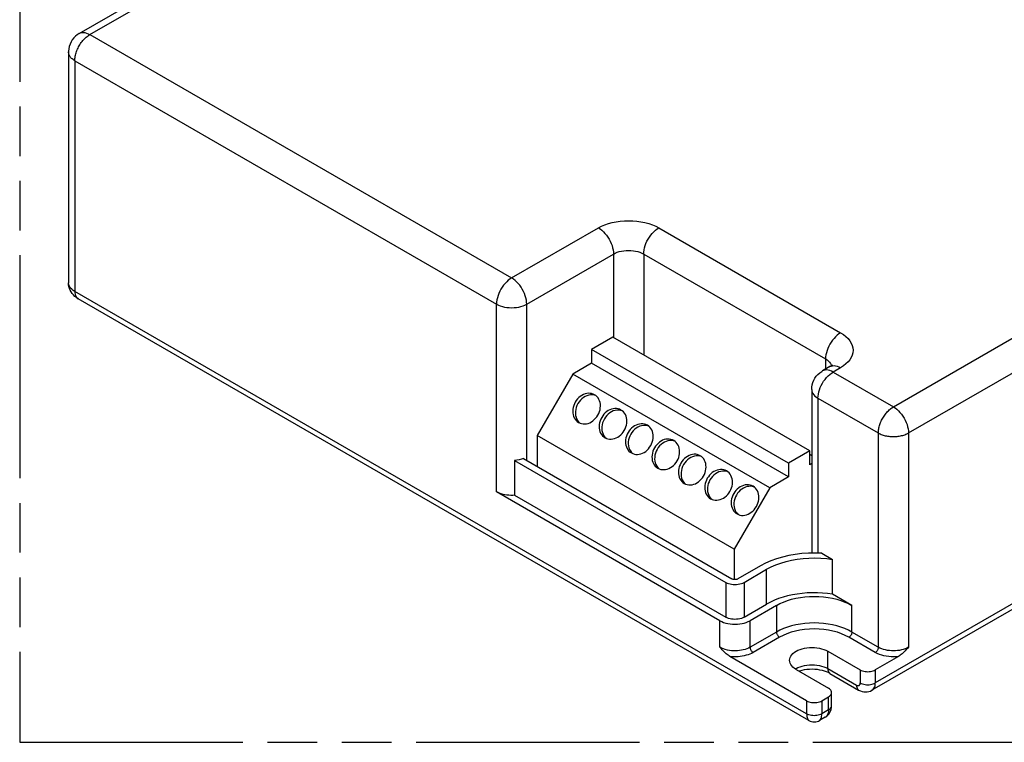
# Model space of a CAD drawing. Header units: millimetres. Extents: x 0 to 210, y 0 to 297.
# Tile 7 of 11: x 50 to 89, y 208 to 236. Entities that reach past the tile are written whole.
import ezdxf

# ---------------------------------------------------------------- set-up
doc = ezdxf.new("R2010")
doc.units = ezdxf.units.MM
doc.header["$LTSCALE"] = 19.36
doc.linetypes.add('PHANTOM', pattern=[0.8, 0.45, -0.05, 0.1, -0.05, 0.1, -0.05])
doc.layers.get('0').update_dxf_attribs({"linetype": 'CONTINUOUS'})
doc.layers.add('DEFAULT_3', color=7, linetype='PHANTOM')
doc.layers.add('Z_AXIS', color=7, linetype='CONTINUOUS')

msp = doc.modelspace()

# ---------------------------------------------------------------- linework, layer by layer
at = {"color": 7, "linetype": 'Continuous'}
for p, q in [((52.4531, 235.3677), (61.7928, 240.7599)), ((52.0365, 234.646), (52.0365, 225.6305)), ((121.6832, 231.8084), (83.4112, 209.7122)), ((80.9459, 208.5293), (52.41, 225.0042)), ((73.2876, 223.5044), (72.4626, 223.0281)), ((80.9774, 219.0648), (73.2876, 223.5044)), ((72.4626, 223.0281), (72.4626, 222.4838)), ((80.1524, 218.5885), (72.4626, 223.0281)), ((72.4626, 222.4838), (71.726, 222.0585)), ((80.1524, 218.0442), (72.4626, 222.4838)), ((81.7687, 222.3551), (81.4741, 222.185)), ((71.726, 222.0585), (70.3413, 219.6601)), ((79.4159, 217.6189), (71.726, 222.0585)), ((72.6221, 221.2238), (72.5574, 221.2428)), ((81.0574, 221.4633), (81.0574, 215.0717)), ((73.6533, 220.6284), (73.5886, 220.6474)), ((74.6845, 220.0331), (74.6198, 220.052)), ((70.3413, 219.6601), (70.3413, 218.4523)), ((78.0311, 215.2204), (70.3413, 219.6601)), ((75.7157, 219.4377), (75.651, 219.4567)), ((76.7469, 218.8424), (76.6822, 218.8613)), ((80.9774, 219.0648), (80.1524, 218.5885)), ((80.9774, 218.5205), (80.9774, 219.0648)), ((81.0574, 218.8699), (80.9774, 218.9161)), ((69.4574, 218.6905), (77.707, 213.9277)), ((69.4574, 218.6905), (69.4574, 217.3296)), ((69.7991, 218.7654), (77.9427, 214.0637)), ((80.1524, 218.5885), (80.1524, 218.0442)), ((81.0574, 218.5666), (80.9774, 218.5205)), ((77.7781, 218.247), (77.7134, 218.266)), ((80.1524, 218.0442), (79.4159, 217.6189)), ((78.8093, 217.6517), (78.7446, 217.6706)), ((77.4713, 212.4307), (68.7503, 217.4657)), ((69.4574, 217.3296), (77.707, 212.5668)), ((79.4159, 217.6189), (78.0311, 215.2204)), ((78.0311, 215.2204), (78.0311, 214.0372)), ((79.0623, 214.574), (78.1784, 214.0637)), ((78.4141, 213.9277), (79.298, 214.438)), ((78.4141, 212.5668), (79.298, 213.0771)), ((79.681, 213.0261), (78.6498, 212.4307)), ((81.6845, 211.24), (82.9514, 210.5086)), ((80.8596, 209.3009), (77.8622, 211.0314)), ((84.4462, 211.0314), (83.5407, 210.5086)), ((80.4471, 210.5256), (81.714, 209.7942)), ((81.7708, 210.3689), (82.8904, 209.7225)), ((81.836, 209.1137), (81.836, 209.6241)), ((81.4488, 209.3009), (81.714, 209.454)), ((81.5845, 208.6575), (81.3625, 208.5294))]:
    msp.add_line(p, q, dxfattribs=at)
at = {"color": 9, "linetype": 'Continuous'}
for p, q in [((52.8698, 235.3265), (62.2095, 240.7187)), ((52.8698, 235.3265), (69.3396, 225.8178)), ((52.2805, 234.3058), (52.2805, 225.2903)), ((52.2805, 234.3058), (68.7503, 224.7972)), ((121.8127, 232.0945), (83.5407, 209.9983)), ((69.3396, 225.8178), (72.7278, 227.774)), ((75.0848, 227.774), (82.1853, 223.6746)), ((69.9288, 224.7972), (73.317, 226.7534)), ((73.317, 226.7534), (73.317, 223.4874)), ((74.4955, 226.7534), (74.4955, 222.807)), ((74.4955, 226.7534), (81.5961, 222.654)), ((80.8596, 208.7906), (52.2805, 225.2903)), ((68.7503, 217.4657), (68.7503, 224.7972)), ((69.9288, 218.6905), (69.9288, 224.7972)), ((84.2478, 220.7829), (91.1126, 224.7463)), ((84.837, 219.7623), (91.7018, 223.7256)), ((81.5961, 222.654), (81.5961, 222.2554)), ((81.7687, 222.3551), (81.818, 222.3775)), ((81.7934, 222.4727), (81.8193, 222.4208)), ((81.8193, 222.4208), (81.8273, 222.3936)), ((82.1854, 222.3138), (81.8907, 222.1437)), ((81.8907, 222.1437), (84.2478, 220.7829)), ((81.3015, 221.1231), (83.6585, 219.7623)), ((81.3015, 221.1231), (81.3015, 215.0705)), ((83.6585, 219.7623), (83.6585, 211.3931)), ((84.837, 219.7623), (84.837, 211.3931)), ((77.707, 213.9277), (77.707, 212.5668)), ((78.4141, 213.9277), (78.4141, 212.5668)), ((79.681, 213.0261), (79.681, 211.9885)), ((82.6273, 211.9885), (82.6273, 213.0261)), ((77.4713, 211.3931), (77.4713, 212.4307)), ((78.6498, 211.3931), (78.6498, 212.4307)), ((79.681, 211.9885), (78.6498, 211.3931)), ((83.6585, 211.3931), (82.6273, 211.9885)), ((79.7989, 211.7843), (78.7677, 211.189)), ((83.5407, 211.189), (82.5095, 211.7843)), ((81.6845, 210.5596), (81.6845, 211.24)), ((81.6845, 210.5596), (82.8041, 209.9132)), ((82.9514, 210.5086), (82.9514, 209.9983)), ((83.5407, 210.5086), (83.5407, 209.9983)), ((80.8596, 209.3009), (80.8596, 208.7906)), ((81.4488, 209.3009), (81.4488, 208.7906)), ((81.714, 208.9436), (81.714, 209.454)), ((81.714, 208.9436), (81.4488, 208.7906))]:
    msp.add_line(p, q, dxfattribs=at)
at = {"color": 7, "linetype": 'Continuous'}
for points in [[(52.4531, 235.3677), (52.3769, 235.318), (52.3058, 235.2595), (52.2411, 235.193), (52.1838, 235.1192), (52.1349, 235.039), (52.0952, 234.9534), (52.0654, 234.8636), (52.0459, 234.7708), (52.037, 234.6761), (52.0365, 234.646)], [(52.41, 225.0042), (52.3409, 225.0489), (52.2785, 225.099), (52.2234, 225.1536), (52.1752, 225.2123), (52.1337, 225.2751), (52.0993, 225.3413), (52.0721, 225.4105), (52.0525, 225.4822), (52.0405, 225.5559), (52.0365, 225.6305)], [(81.8629, 222.4198), (81.8673, 222.4279), (81.8695, 222.4313), (81.8653, 222.4264), (81.8536, 222.4149), (81.8339, 222.3983), (81.8057, 222.378), (81.7687, 222.3551)], [(81.0574, 221.4633), (81.0624, 221.5541), (81.0774, 221.6449), (81.1027, 221.7342), (81.138, 221.8207), (81.183, 221.9032), (81.2372, 221.9804), (81.3001, 222.0512), (81.3707, 222.1144), (81.4483, 222.1695), (81.4741, 222.185)], [(72.5783, 221.2552), (72.5228, 221.2821), (72.4634, 221.3006), (72.4013, 221.3106), (72.3371, 221.3118), (72.2719, 221.3044), (72.2067, 221.2883), (72.1422, 221.2639), (72.0796, 221.2314), (72.0197, 221.1915), (71.9634, 221.1445), (71.9115, 221.0913), (71.8651, 221.033), (71.8239, 220.9692)], [(72.5574, 221.2428), (72.4895, 221.2515), (72.4196, 221.2502), (72.3489, 221.2386), (72.2784, 221.217), (72.2096, 221.1858), (72.1435, 221.1455), (72.0813, 221.0967), (72.024, 221.0404), (71.973, 220.978), (71.928, 220.909)], [(72.7077, 220.4589), (72.7424, 220.5265), (72.7697, 220.5958), (72.7898, 220.6674), (72.8023, 220.7396), (72.807, 220.8115), (72.8038, 220.882), (72.7927, 220.95), (72.774, 221.0145), (72.7478, 221.0747), (72.7147, 221.1296), (72.675, 221.1785), (72.6293, 221.2206), (72.5783, 221.2552)], [(71.8239, 220.9692), (71.7892, 220.9016), (71.7619, 220.8322), (71.7418, 220.7607), (71.7293, 220.6884), (71.7246, 220.6165), (71.7278, 220.5461), (71.7389, 220.4781), (71.7576, 220.4135), (71.7838, 220.3534), (71.8169, 220.2984), (71.8567, 220.2496), (71.9023, 220.2075), (71.9533, 220.1728)], [(71.928, 220.909), (71.8908, 220.8356), (71.8622, 220.7603), (71.8421, 220.6825), (71.831, 220.6042), (71.8292, 220.5268), (71.8365, 220.4516), (71.8531, 220.3798), (71.8784, 220.3127), (71.9122, 220.2515)], [(73.6095, 220.6599), (73.554, 220.6868), (73.4946, 220.7052), (73.4325, 220.7153), (73.3683, 220.7165), (73.3031, 220.7091), (73.2379, 220.693), (73.1734, 220.6686), (73.1108, 220.6361), (73.0509, 220.5961), (72.9946, 220.5492), (72.9427, 220.4959), (72.8963, 220.4376), (72.8551, 220.3738)], [(71.9533, 220.1728), (72.0089, 220.146), (72.0682, 220.1275), (72.1303, 220.1175), (72.1945, 220.1162), (72.2597, 220.1236), (72.325, 220.1397), (72.3894, 220.1641), (72.452, 220.1966), (72.5119, 220.2366), (72.5682, 220.2836), (72.6201, 220.3368), (72.6665, 220.3951), (72.7077, 220.4589)], [(72.8551, 220.3738), (72.8204, 220.3062), (72.7931, 220.2369), (72.773, 220.1653), (72.7605, 220.0931), (72.7558, 220.0212), (72.759, 219.9507), (72.7701, 219.8828), (72.7888, 219.8182), (72.815, 219.758), (72.8481, 219.7031), (72.8879, 219.6542), (72.9335, 219.6121), (72.9845, 219.5775)], [(73.5886, 220.6474), (73.5207, 220.6562), (73.4508, 220.6549), (73.3801, 220.6432), (73.3096, 220.6217), (73.2408, 220.5904), (73.1747, 220.5501), (73.1125, 220.5014), (73.0552, 220.4451), (73.0042, 220.3827), (72.9592, 220.3137)], [(73.7389, 219.8635), (73.7736, 219.9311), (73.8009, 220.0005), (73.821, 220.072), (73.8336, 220.1443), (73.8382, 220.2162), (73.835, 220.2866), (73.8239, 220.3546), (73.8052, 220.4192), (73.7791, 220.4793), (73.7459, 220.5343), (73.7062, 220.5831), (73.6605, 220.6252), (73.6095, 220.6599)], [(71.9122, 220.2515), (71.9537, 220.1971), (72.0025, 220.1506)], [(72.9592, 220.3137), (72.922, 220.2402), (72.8934, 220.1649), (72.8733, 220.0871), (72.8622, 220.0089), (72.8604, 219.9315), (72.8677, 219.8562), (72.8843, 219.7845), (72.9096, 219.7174), (72.9434, 219.6562)], [(74.6407, 220.0645), (74.5852, 220.0914), (74.5258, 220.1099), (74.4637, 220.1199), (74.3995, 220.1211), (74.3343, 220.1137), (74.2691, 220.0976), (74.2046, 220.0732), (74.142, 220.0407), (74.0821, 220.0008), (74.0258, 219.9538), (73.9739, 219.9006), (73.9275, 219.8423), (73.8863, 219.7785)], [(74.6198, 220.052), (74.5519, 220.0608), (74.482, 220.0595), (74.4113, 220.0479), (74.3408, 220.0263), (74.272, 219.9951), (74.2059, 219.9548), (74.1437, 219.906), (74.0864, 219.8497), (74.0355, 219.7873), (73.9904, 219.7183)], [(74.7701, 219.2682), (74.8048, 219.3358), (74.8321, 219.4051), (74.8522, 219.4767), (74.8648, 219.5489), (74.8694, 219.6208), (74.8662, 219.6913), (74.8551, 219.7593), (74.8364, 219.8238), (74.8103, 219.884), (74.7771, 219.9389), (74.7374, 219.9878), (74.6917, 220.0299), (74.6407, 220.0645)], [(72.9434, 219.6562), (72.9849, 219.6018), (73.0337, 219.5553)], [(72.9845, 219.5775), (73.0401, 219.5506), (73.0994, 219.5321), (73.1615, 219.5221), (73.2257, 219.5209), (73.2909, 219.5283), (73.3562, 219.5444), (73.4206, 219.5688), (73.4832, 219.6013), (73.5431, 219.6412), (73.5994, 219.6882), (73.6513, 219.7414), (73.6977, 219.7997), (73.7389, 219.8635)], [(73.8863, 219.7785), (73.8516, 219.7109), (73.8243, 219.6415), (73.8042, 219.57), (73.7917, 219.4977), (73.787, 219.4258), (73.7902, 219.3554), (73.8013, 219.2874), (73.82, 219.2228), (73.8462, 219.1627), (73.8793, 219.1077), (73.9191, 219.0589), (73.9647, 219.0168), (74.0157, 218.9821)], [(73.9904, 219.7183), (73.9532, 219.6449), (73.9246, 219.5696), (73.9045, 219.4918), (73.8934, 219.4135), (73.8916, 219.3361), (73.8989, 219.2609), (73.9155, 219.1891), (73.9408, 219.122), (73.9746, 219.0608)], [(74.0157, 218.9821), (74.0713, 218.9553), (74.1306, 218.9368), (74.1927, 218.9268), (74.2569, 218.9255), (74.3221, 218.9329), (74.3874, 218.949), (74.4518, 218.9734), (74.5144, 219.0059), (74.5743, 219.0459), (74.6306, 219.0929), (74.6825, 219.1461), (74.7289, 219.2044), (74.7701, 219.2682)], [(74.9175, 219.1831), (74.8828, 219.1155), (74.8555, 219.0462), (74.8354, 218.9746), (74.8229, 218.9024), (74.8182, 218.8305), (74.8214, 218.76), (74.8325, 218.692), (74.8512, 218.6275), (74.8774, 218.5673), (74.9105, 218.5124), (74.9503, 218.4635), (74.9959, 218.4214), (75.0469, 218.3868)], [(75.6719, 219.4692), (75.6164, 219.4961), (75.557, 219.5145), (75.4949, 219.5245), (75.4307, 219.5258), (75.3655, 219.5184), (75.3003, 219.5023), (75.2358, 219.4779), (75.1732, 219.4454), (75.1133, 219.4054), (75.057, 219.3584), (75.0051, 219.3052), (74.9587, 219.2469), (74.9175, 219.1831)], [(75.651, 219.4567), (75.5831, 219.4655), (75.5132, 219.4642), (75.4425, 219.4525), (75.372, 219.431), (75.3032, 219.3997), (75.2371, 219.3594), (75.1749, 219.3106), (75.1176, 219.2544), (75.0667, 219.192), (75.0216, 219.123)], [(75.8014, 218.6728), (75.836, 218.7404), (75.8633, 218.8098), (75.8834, 218.8813), (75.896, 218.9536), (75.9006, 219.0255), (75.8974, 219.0959), (75.8863, 219.1639), (75.8676, 219.2285), (75.8415, 219.2886), (75.8083, 219.3436), (75.7686, 219.3924), (75.7229, 219.4345), (75.6719, 219.4692)], [(73.9746, 219.0608), (74.0161, 219.0064), (74.0649, 218.9599)], [(75.0216, 219.123), (74.9844, 219.0495), (74.9558, 218.9742), (74.9357, 218.8964), (74.9246, 218.8182), (74.9228, 218.7408), (74.9301, 218.6655), (74.9467, 218.5938), (74.972, 218.5267), (75.0058, 218.4655)], [(76.7031, 218.8738), (76.6476, 218.9007), (76.5882, 218.9192), (76.5261, 218.9292), (76.4619, 218.9304), (76.3967, 218.923), (76.3315, 218.9069), (76.267, 218.8825), (76.2044, 218.85), (76.1445, 218.8101), (76.0882, 218.7631), (76.0363, 218.7099), (75.9899, 218.6516), (75.9487, 218.5878)], [(76.6822, 218.8613), (76.6143, 218.8701), (76.5444, 218.8688), (76.4737, 218.8572), (76.4032, 218.8356), (76.3344, 218.8044), (76.2683, 218.7641), (76.2061, 218.7153), (76.1488, 218.659), (76.0979, 218.5966), (76.0528, 218.5276)], [(76.8326, 218.0775), (76.8672, 218.1451), (76.8945, 218.2144), (76.9146, 218.286), (76.9272, 218.3582), (76.9318, 218.4301), (76.9286, 218.5006), (76.9175, 218.5686), (76.8988, 218.6331), (76.8727, 218.6933), (76.8395, 218.7482), (76.7998, 218.7971), (76.7541, 218.8392), (76.7031, 218.8738)], [(69.7991, 218.7654), (69.7191, 218.7384), (69.6355, 218.717), (69.5482, 218.701), (69.4574, 218.6905)], [(75.0058, 218.4655), (75.0473, 218.411), (75.0961, 218.3646)], [(75.0469, 218.3868), (75.1025, 218.3599), (75.1618, 218.3414), (75.2239, 218.3314), (75.2881, 218.3302), (75.3533, 218.3376), (75.4186, 218.3537), (75.483, 218.3781), (75.5456, 218.4106), (75.6055, 218.4505), (75.6618, 218.4975), (75.7137, 218.5507), (75.7601, 218.609), (75.8014, 218.6728)], [(75.9487, 218.5878), (75.914, 218.5202), (75.8867, 218.4508), (75.8666, 218.3793), (75.8541, 218.307), (75.8494, 218.2351), (75.8526, 218.1647), (75.8637, 218.0967), (75.8824, 218.0321), (75.9086, 217.972), (75.9417, 217.917), (75.9815, 217.8682), (76.0271, 217.8261), (76.0781, 217.7914)], [(76.0528, 218.5276), (76.0156, 218.4541), (75.987, 218.3789), (75.9669, 218.3011), (75.9558, 218.2228), (75.954, 218.1454), (75.9613, 218.0702), (75.9779, 217.9984), (76.0032, 217.9313), (76.037, 217.8701)], [(76.0781, 217.7914), (76.1337, 217.7646), (76.193, 217.7461), (76.2551, 217.7361), (76.3193, 217.7348), (76.3845, 217.7422), (76.4498, 217.7583), (76.5142, 217.7827), (76.5768, 217.8152), (76.6367, 217.8552), (76.693, 217.9022), (76.7449, 217.9554), (76.7913, 218.0137), (76.8326, 218.0775)], [(77.7343, 218.2785), (77.6788, 218.3054), (77.6194, 218.3238), (77.5573, 218.3338), (77.4931, 218.3351), (77.4279, 218.3277), (77.3627, 218.3116), (77.2982, 218.2872), (77.2356, 218.2547), (77.1757, 218.2147), (77.1194, 218.1677), (77.0675, 218.1145), (77.0211, 218.0562), (76.9799, 217.9924)], [(77.7134, 218.266), (77.6455, 218.2748), (77.5756, 218.2735), (77.5049, 218.2618), (77.4344, 218.2403), (77.3656, 218.209), (77.2995, 218.1687), (77.2373, 218.1199), (77.18, 218.0637), (77.1291, 218.0013), (77.084, 217.9323)], [(77.8638, 217.4821), (77.8984, 217.5497), (77.9257, 217.6191), (77.9458, 217.6906), (77.9584, 217.7629), (77.963, 217.8348), (77.9598, 217.9052), (77.9487, 217.9732), (77.93, 218.0378), (77.9039, 218.0979), (77.8707, 218.1529), (77.831, 218.2017), (77.7853, 218.2438), (77.7343, 218.2785)], [(76.037, 217.8701), (76.0785, 217.8157), (76.1273, 217.7692)], [(76.9799, 217.9924), (76.9452, 217.9248), (76.9179, 217.8555), (76.8978, 217.7839), (76.8853, 217.7117), (76.8806, 217.6398), (76.8838, 217.5693), (76.8949, 217.5013), (76.9136, 217.4368), (76.9398, 217.3766), (76.9729, 217.3217), (77.0127, 217.2728), (77.0583, 217.2307), (77.1093, 217.1961)], [(77.084, 217.9323), (77.0468, 217.8588), (77.0182, 217.7835), (76.9981, 217.7057), (76.987, 217.6275), (76.9852, 217.5501), (76.9925, 217.4748), (77.0091, 217.4031), (77.0344, 217.336), (77.0682, 217.2748)], [(78.7655, 217.6831), (78.71, 217.71), (78.6507, 217.7285), (78.5885, 217.7385), (78.5243, 217.7397), (78.4591, 217.7323), (78.3939, 217.7162), (78.3294, 217.6918), (78.2668, 217.6593), (78.2069, 217.6194), (78.1506, 217.5724), (78.0987, 217.5192), (78.0523, 217.4609), (78.0111, 217.3971)], [(78.7446, 217.6706), (78.6768, 217.6794), (78.6068, 217.6781), (78.5361, 217.6665), (78.4656, 217.6449), (78.3968, 217.6137), (78.3307, 217.5734), (78.2685, 217.5246), (78.2112, 217.4683), (78.1603, 217.4059), (78.1152, 217.3369)], [(78.895, 216.8868), (78.9296, 216.9544), (78.9569, 217.0237), (78.977, 217.0953), (78.9896, 217.1675), (78.9942, 217.2394), (78.991, 217.3099), (78.9799, 217.3779), (78.9612, 217.4424), (78.9351, 217.5026), (78.9019, 217.5575), (78.8622, 217.6064), (78.8165, 217.6485), (78.7655, 217.6831)], [(69.4574, 217.3296), (69.3802, 217.3254), (69.3033, 217.3253), (69.2264, 217.3293), (69.1504, 217.3374), (69.0762, 217.3495), (69.0041, 217.3655), (68.935, 217.3853), (68.8693, 217.4087), (68.8078, 217.4355), (68.7503, 217.4657)], [(77.0682, 217.2748), (77.1097, 217.2203), (77.1585, 217.1739)], [(77.1093, 217.1961), (77.1649, 217.1692), (77.2242, 217.1507), (77.2863, 217.1407), (77.3505, 217.1395), (77.4157, 217.1469), (77.481, 217.163), (77.5454, 217.1874), (77.608, 217.2199), (77.6679, 217.2598), (77.7242, 217.3068), (77.7761, 217.36), (77.8225, 217.4183), (77.8638, 217.4821)], [(78.0111, 217.3971), (77.9764, 217.3295), (77.9491, 217.2601), (77.929, 217.1886), (77.9165, 217.1163), (77.9118, 217.0444), (77.915, 216.974), (77.9261, 216.906), (77.9448, 216.8414), (77.971, 216.7813), (78.0041, 216.7263), (78.0439, 216.6775), (78.0895, 216.6354), (78.1405, 216.6007)], [(78.1152, 217.3369), (78.078, 217.2634), (78.0494, 217.1881), (78.0293, 217.1104), (78.0182, 217.0321), (78.0164, 216.9547), (78.0237, 216.8795), (78.0403, 216.8077), (78.0656, 216.7406), (78.0994, 216.6794)], [(78.1405, 216.6007), (78.1961, 216.5738), (78.2554, 216.5554), (78.3175, 216.5454), (78.3817, 216.5441), (78.4469, 216.5515), (78.5122, 216.5676), (78.5766, 216.592), (78.6392, 216.6245), (78.6991, 216.6645), (78.7554, 216.7115), (78.8073, 216.7647), (78.8537, 216.823), (78.895, 216.8868)], [(78.0994, 216.6794), (78.1409, 216.625), (78.1897, 216.5785)], [(77.707, 213.9277), (77.7567, 213.9026), (77.8106, 213.8818), (77.8693, 213.8651), (77.9312, 213.8529), (77.9953, 213.8456), (78.0606, 213.8431), (78.1258, 213.8456), (78.19, 213.8529), (78.2519, 213.8651), (78.3106, 213.8818), (78.3645, 213.9026), (78.4141, 213.9277)], [(78.1784, 214.0637), (78.1583, 214.0538), (78.1362, 214.046), (78.1121, 214.0403), (78.0867, 214.0367), (78.0606, 214.0356), (78.0345, 214.0367), (78.0091, 214.0403), (77.9849, 214.046), (77.9629, 214.0538), (77.9427, 214.0637)], [(77.4713, 212.4307), (77.5415, 212.3946), (77.6172, 212.3636), (77.699, 212.3375), (77.7854, 212.3168), (77.8752, 212.3019), (77.9673, 212.2929), (78.0606, 212.2899), (78.1539, 212.2929), (78.246, 212.3019), (78.3358, 212.3168), (78.4221, 212.3375), (78.5039, 212.3636), (78.5797, 212.3946), (78.6498, 212.4307)], [(78.4141, 212.5668), (78.3645, 212.5418), (78.3106, 212.5209), (78.2519, 212.5043), (78.19, 212.4921), (78.1258, 212.4848), (78.0606, 212.4823), (77.9953, 212.4848), (77.9312, 212.4921), (77.8693, 212.5043), (77.8106, 212.5209), (77.7567, 212.5418), (77.707, 212.5668)], [(77.8622, 211.0314), (77.8282, 211.0527), (77.793, 211.0777), (77.7566, 211.1065), (77.7191, 211.1389), (77.6804, 211.1745), (77.6407, 211.2132), (77.6, 211.2548), (77.5582, 211.2988), (77.5153, 211.3449), (77.4713, 211.3931)], [(80.1908, 210.8828), (80.1963, 210.9394), (80.2128, 210.9952), (80.2399, 211.0497), (80.2775, 211.102), (80.3249, 211.1516), (80.3817, 211.1978), (80.4471, 211.24), (80.5203, 211.2777), (80.6003, 211.3105), (80.6862, 211.3379), (80.7768, 211.3596), (80.8711, 211.3753), (80.9678, 211.3848), (81.0658, 211.388), (81.1638, 211.3848), (81.2605, 211.3753), (81.3548, 211.3596), (81.4454, 211.3379), (81.5313, 211.3106), (81.6108, 211.278), (81.6845, 211.24)], [(84.837, 211.3931), (84.7936, 211.3455), (84.7512, 211.2999), (84.7098, 211.2563), (84.6693, 211.2149), (84.6296, 211.1762), (84.5909, 211.1403), (84.5532, 211.1078), (84.5166, 211.0787), (84.4809, 211.0532), (84.4462, 211.0314)], [(80.4471, 210.5256), (80.3813, 210.5681), (80.3249, 210.614), (80.2775, 210.6636), (80.2399, 210.716), (80.2128, 210.7704), (80.1963, 210.8262), (80.1908, 210.8828)], [(81.7708, 210.3689), (81.7097, 210.401), (81.6394, 210.4314), (81.5605, 210.4592), (81.4739, 210.4835), (81.3807, 210.5035), (81.2822, 210.5184), (81.18, 210.5279), (81.0757, 210.5314), (80.9712, 210.529), (80.8681, 210.5206), (80.7681, 210.5065), (80.6731, 210.4872), (80.5843, 210.4633), (80.5659, 210.457)], [(82.9514, 210.5086), (82.9928, 210.4877), (83.0377, 210.4704), (83.0866, 210.4565), (83.1382, 210.4463), (83.1917, 210.4402), (83.246, 210.4381), (83.3004, 210.4402), (83.3539, 210.4463), (83.4055, 210.4565), (83.4544, 210.4704), (83.4993, 210.4877), (83.5407, 210.5086)], [(81.836, 209.6241), (81.8324, 209.6555), (81.8218, 209.6863), (81.8043, 209.7161), (81.7802, 209.7443), (81.7502, 209.7703), (81.714, 209.7942)], [(81.714, 209.454), (81.7502, 209.4778), (81.7802, 209.5038), (81.8043, 209.532), (81.8218, 209.5618), (81.8324, 209.5927), (81.836, 209.6241)], [(82.8904, 209.7225), (82.9573, 209.6892), (83.0253, 209.6656), (83.0929, 209.6516), (83.1599, 209.6466), (83.2259, 209.6503), (83.2903, 209.6626), (83.3525, 209.6834), (83.4112, 209.7122)], [(80.8596, 209.3009), (80.9009, 209.28), (80.9459, 209.2626), (80.9948, 209.2487), (81.0463, 209.2386), (81.0998, 209.2325), (81.1542, 209.2304), (81.2086, 209.2325), (81.262, 209.2386), (81.3136, 209.2487), (81.3625, 209.2626), (81.4074, 209.28), (81.4488, 209.3009)], [(81.5845, 208.6575), (81.6373, 208.6928), (81.6858, 208.7353), (81.7288, 208.7846), (81.7657, 208.8401), (81.7955, 208.9013), (81.8176, 208.9677), (81.8313, 209.0388), (81.836, 209.1137)], [(80.9458, 208.5294), (80.9962, 208.5047), (81.0492, 208.487), (81.1041, 208.4766), (81.1599, 208.4736), (81.2156, 208.4781), (81.2702, 208.49), (81.3227, 208.5091), (81.3625, 208.5293)]]:
    msp.add_lwpolyline(points, dxfattribs=at)
at = {"color": 9, "linetype": 'Continuous'}
for points in [[(52.2805, 234.3058), (52.2816, 234.3474), (52.2848, 234.3902), (52.2902, 234.4339), (52.2976, 234.4784), (52.3072, 234.5235), (52.3188, 234.569), (52.3323, 234.6147), (52.3479, 234.6606), (52.3654, 234.7065), (52.3847, 234.7523), (52.4058, 234.7976), (52.4287, 234.8424), (52.4531, 234.8865), (52.479, 234.9297), (52.5063, 234.9717), (52.5349, 235.0125), (52.5647, 235.0521), (52.5958, 235.0902), (52.6278, 235.1267), (52.6607, 235.1615), (52.6944, 235.1944), (52.7288, 235.2253), (52.7636, 235.254), (52.7988, 235.2805), (52.8342, 235.3047), (52.8698, 235.3265)], [(52.4531, 235.3677), (52.5024, 235.3901), (52.5563, 235.4032), (52.6141, 235.4067), (52.6752, 235.4006), (52.7387, 235.3851), (52.8038, 235.3603), (52.8698, 235.3265)], [(52.2805, 234.3058), (52.2461, 234.3269), (52.2139, 234.3492), (52.1841, 234.3726), (52.1568, 234.397), (52.132, 234.4223), (52.11, 234.4484), (52.0908, 234.4752), (52.0743, 234.5026), (52.0608, 234.5307), (52.0502, 234.5591), (52.0426, 234.5879), (52.038, 234.6169), (52.0365, 234.646)], [(72.7278, 227.774), (72.8488, 227.8374), (72.9792, 227.8932), (73.1196, 227.9419), (73.2678, 227.9824), (73.4219, 228.0143), (73.5807, 228.0373), (73.7427, 228.0512), (73.9063, 228.0559), (74.0699, 228.0512), (74.2319, 228.0373), (74.3906, 228.0143), (74.5448, 227.9824), (74.6929, 227.9419), (74.8334, 227.8932), (74.9637, 227.8374), (75.0848, 227.774)], [(72.7278, 227.774), (72.7937, 227.7316), (72.8589, 227.6813), (72.9224, 227.6235), (72.9834, 227.559), (73.0413, 227.4887), (73.0952, 227.4135), (73.1444, 227.3342), (73.1885, 227.2519), (73.2267, 227.1675), (73.2587, 227.0823), (73.284, 226.9972), (73.3023, 226.9133), (73.3133, 226.8317), (73.317, 226.7534)], [(74.4955, 226.7534), (74.4992, 226.8317), (74.5103, 226.9133), (74.5286, 226.9972), (74.5539, 227.0823), (74.5859, 227.1675), (74.6241, 227.2519), (74.6681, 227.3342), (74.7174, 227.4135), (74.7713, 227.4887), (74.8291, 227.559), (74.8902, 227.6235), (74.9537, 227.6813), (75.0188, 227.7317), (75.0848, 227.774)], [(73.317, 226.7534), (73.3867, 226.7893), (73.4629, 226.8206), (73.5447, 226.8467), (73.631, 226.8673), (73.7208, 226.8823), (73.813, 226.8913), (73.9063, 226.8943), (73.9996, 226.8913), (74.0917, 226.8823), (74.1815, 226.8673), (74.2678, 226.8467), (74.3496, 226.8206), (74.4259, 226.7893), (74.4955, 226.7534)], [(69.3396, 225.8178), (69.2742, 225.7759), (69.2094, 225.7259), (69.146, 225.6683), (69.0849, 225.604), (69.0269, 225.5336), (68.9728, 225.4583), (68.9235, 225.379), (68.8793, 225.2966), (68.8409, 225.2121), (68.8089, 225.1267), (68.7835, 225.0415), (68.7651, 224.9574), (68.754, 224.8757), (68.7503, 224.7972)], [(69.9288, 224.7972), (69.9251, 224.8755), (69.914, 224.9572), (69.8958, 225.041), (69.8705, 225.1261), (69.8385, 225.2114), (69.8003, 225.2957), (69.7562, 225.378), (69.707, 225.4573), (69.6531, 225.5326), (69.5952, 225.6029), (69.5342, 225.6673), (69.4707, 225.7251), (69.4055, 225.7755), (69.3396, 225.8178)], [(52.2805, 225.2903), (52.2183, 225.3305), (52.1642, 225.3745), (52.119, 225.4217), (52.0832, 225.4716), (52.0574, 225.5234), (52.0417, 225.5766), (52.0365, 225.6305)], [(52.2805, 225.2903), (52.2833, 225.2348), (52.2916, 225.1831), (52.3053, 225.1361), (52.3243, 225.0941), (52.3483, 225.0579), (52.377, 225.0278), (52.41, 225.0042)], [(68.7503, 224.7972), (68.8201, 224.7612), (68.8965, 224.73), (68.9784, 224.7038), (69.0649, 224.6832), (69.1549, 224.6683), (69.2472, 224.6593), (69.3407, 224.6563), (69.4341, 224.6594), (69.5264, 224.6686), (69.6162, 224.6836), (69.7026, 224.7044), (69.7841, 224.7305), (69.8598, 224.7616), (69.9288, 224.7972)], [(82.1853, 223.6746), (82.1194, 223.6322), (82.0542, 223.5818), (81.9907, 223.5241), (81.9297, 223.4596), (81.8718, 223.3893), (81.818, 223.314), (81.7687, 223.2348), (81.7247, 223.1524), (81.6864, 223.0681), (81.6545, 222.9829), (81.6292, 222.8978), (81.6109, 222.8139), (81.5998, 222.7323), (81.5961, 222.654)], [(82.1853, 223.6746), (82.2951, 223.6047), (82.3919, 223.5294), (82.4761, 223.4484), (82.5464, 223.3628), (82.6015, 223.2738), (82.6414, 223.1822), (82.6654, 223.0886), (82.6735, 222.9942), (82.6654, 222.8998), (82.6414, 222.8062), (82.6015, 222.7146), (82.5464, 222.6256), (82.4761, 222.54), (82.3919, 222.4589), (82.2951, 222.3837), (82.1854, 222.3138)], [(81.5961, 222.654), (81.6584, 222.6138), (81.7124, 222.5697), (81.7576, 222.5225), (81.7934, 222.4727)], [(81.818, 222.3775), (81.8719, 222.3905), (81.9297, 222.394), (81.9907, 222.388), (82.0542, 222.3724), (82.1194, 222.3476), (82.1854, 222.3138)], [(81.3015, 221.1231), (81.3051, 221.2006), (81.316, 221.2817), (81.3342, 221.3654), (81.3594, 221.4506), (81.3913, 221.536), (81.4295, 221.6204), (81.4735, 221.7029), (81.5228, 221.7823), (81.5767, 221.8578), (81.6347, 221.9282), (81.6958, 221.9928), (81.7594, 222.0507), (81.8246, 222.1012), (81.8907, 222.1437)], [(81.8907, 222.1437), (81.8246, 222.1776), (81.7594, 222.2024), (81.6958, 222.2179), (81.6347, 222.2239), (81.5767, 222.2203), (81.5228, 222.2072), (81.4741, 222.185)], [(81.0574, 221.4633), (81.0626, 221.4094), (81.0783, 221.3562), (81.1042, 221.3044), (81.1399, 221.2545), (81.1851, 221.2073), (81.2392, 221.1633), (81.3015, 221.1231)], [(83.6585, 219.7623), (83.6594, 219.801), (83.6622, 219.8407), (83.6669, 219.8812), (83.6733, 219.9225), (83.6816, 219.9642), (83.6917, 220.0064), (83.7034, 220.0487), (83.7169, 220.0913), (83.7321, 220.1339), (83.7489, 220.1765), (83.7673, 220.219), (83.7872, 220.261), (83.8086, 220.3026), (83.8313, 220.3435), (83.8554, 220.3836), (83.8806, 220.4227), (83.907, 220.4608), (83.9344, 220.4978), (83.9629, 220.5336), (83.9922, 220.5681), (84.0224, 220.6011), (84.0533, 220.6325), (84.0848, 220.6622), (84.1167, 220.6902), (84.1491, 220.7163), (84.1818, 220.7406), (84.2147, 220.7628), (84.2478, 220.7829)], [(84.2478, 220.7829), (84.3137, 220.7405), (84.3789, 220.6901), (84.4424, 220.6323), (84.5034, 220.5679), (84.5613, 220.4976), (84.6152, 220.4223), (84.6644, 220.343), (84.7085, 220.2607), (84.7467, 220.1764), (84.7787, 220.0912), (84.804, 220.0061), (84.8222, 219.9222), (84.8333, 219.8406), (84.837, 219.7623)], [(83.6585, 219.7623), (83.6925, 219.7437), (83.7283, 219.7263), (83.7657, 219.71), (83.8046, 219.695), (83.8449, 219.6813), (83.8865, 219.6689), (83.9291, 219.6579), (83.9726, 219.6483), (84.0172, 219.6401), (84.0625, 219.6334), (84.1084, 219.6281), (84.1548, 219.6244), (84.2015, 219.6221), (84.2483, 219.6214), (84.295, 219.6221), (84.3415, 219.6244), (84.3877, 219.6282), (84.4335, 219.6335), (84.4787, 219.6402), (84.5232, 219.6484), (84.5669, 219.658), (84.6095, 219.6691), (84.651, 219.6814), (84.6912, 219.6951), (84.7301, 219.7101), (84.7674, 219.7263), (84.8031, 219.7437), (84.837, 219.7623)], [(82.6273, 211.9885), (82.4933, 212.0594), (82.3491, 212.1232), (82.1958, 212.1796), (82.0346, 212.2281), (81.8667, 212.2682), (81.6934, 212.2998), (81.5159, 212.3225), (81.3357, 212.3362), (81.1542, 212.3408), (80.9726, 212.3362), (80.7924, 212.3225), (80.615, 212.2998), (80.4416, 212.2682), (80.2737, 212.2281), (80.1125, 212.1796), (79.9592, 212.1232), (79.815, 212.0594), (79.681, 211.9885)], [(79.681, 211.9885), (79.6825, 211.9663), (79.6868, 211.9431), (79.6939, 211.9193), (79.7035, 211.8955), (79.7155, 211.8723), (79.7296, 211.8503), (79.7454, 211.8301), (79.7625, 211.812), (79.7804, 211.7967), (79.7989, 211.7843)], [(82.5095, 211.7843), (82.3695, 211.8575), (82.2192, 211.9219), (82.0578, 211.9777), (81.8877, 212.0242), (81.7105, 212.0608), (81.5281, 212.0872), (81.342, 212.1031), (81.1542, 212.1084), (80.9663, 212.1031), (80.7803, 212.0872), (80.5978, 212.0608), (80.4207, 212.0242), (80.2506, 211.9777), (80.0891, 211.9219), (79.9388, 211.8575), (79.7989, 211.7843)], [(82.6273, 211.9885), (82.6259, 211.9663), (82.6215, 211.9431), (82.6145, 211.9193), (82.6048, 211.8955), (82.5928, 211.8723), (82.5787, 211.8503), (82.563, 211.8301), (82.5459, 211.812), (82.5279, 211.7967), (82.5095, 211.7843)], [(78.6498, 211.3931), (78.5887, 211.3611), (78.5239, 211.3334), (78.4567, 211.31), (78.3866, 211.2905), (78.313, 211.2748), (78.237, 211.2631), (78.1599, 211.2556), (78.0818, 211.2523), (78.0039, 211.2533), (77.9251, 211.2586), (77.8445, 211.2686), (77.7639, 211.2837), (77.6839, 211.3041), (77.6072, 211.3296), (77.5363, 211.3593), (77.4713, 211.3931)], [(78.7677, 211.189), (78.7043, 211.1556), (78.6382, 211.1259), (78.5696, 211.1002), (78.4982, 211.0781), (78.4237, 211.0593), (78.3469, 211.044), (78.268, 211.0325), (78.1879, 211.0246), (78.1072, 211.0205), (78.0259, 211.0202), (77.9443, 211.0239), (77.8622, 211.0314)], [(78.6498, 211.3931), (78.6513, 211.371), (78.6556, 211.3477), (78.6627, 211.3239), (78.6723, 211.3001), (78.6844, 211.277), (78.6984, 211.255), (78.7142, 211.2347), (78.7313, 211.2167), (78.7493, 211.2013), (78.7677, 211.189)], [(83.6585, 211.3931), (83.6571, 211.371), (83.6527, 211.3477), (83.6457, 211.3239), (83.636, 211.3001), (83.624, 211.277), (83.6099, 211.255), (83.5942, 211.2347), (83.5771, 211.2167), (83.5591, 211.2013), (83.5407, 211.189)], [(84.4462, 211.0314), (84.3506, 211.023), (84.2549, 211.0199), (84.1587, 211.0222), (84.0633, 211.0298), (83.9702, 211.0425), (83.8789, 211.0606), (83.789, 211.0843), (83.7019, 211.1135), (83.6193, 211.1484), (83.5407, 211.189)], [(84.837, 211.3931), (84.7727, 211.3597), (84.7043, 211.3308), (84.6329, 211.3067), (84.5591, 211.287), (84.4836, 211.2719), (84.4066, 211.261), (84.3279, 211.2544), (84.2485, 211.2522), (84.1691, 211.2544), (84.0904, 211.2609), (84.0135, 211.2716), (83.9381, 211.2866), (83.864, 211.3063), (83.7921, 211.3305), (83.7232, 211.3595), (83.6585, 211.3931)], [(80.5202, 210.5973), (80.6003, 210.6301), (80.6861, 210.6575), (80.7768, 210.6792), (80.8711, 210.6949), (80.9678, 210.7044), (81.0658, 210.7076), (81.1638, 210.7044), (81.2605, 210.6949), (81.3548, 210.6792), (81.4454, 210.6575), (81.5313, 210.6301), (81.6113, 210.5974), (81.6845, 210.5596)], [(80.4208, 210.5426), (80.4471, 210.5596), (80.5202, 210.5973)], [(81.6845, 210.5596), (81.687, 210.5167), (81.6945, 210.4773), (81.7069, 210.4424), (81.724, 210.4123), (81.7454, 210.3876), (81.7708, 210.3689)], [(82.8041, 209.9132), (82.8207, 209.9047), (82.8369, 209.8986), (82.8527, 209.8947), (82.868, 209.8932), (82.8825, 209.8941), (82.896, 209.8973), (82.9084, 209.903), (82.9194, 209.9109), (82.9289, 209.921), (82.9369, 209.9331), (82.9432, 209.9471), (82.9478, 209.9629), (82.9505, 209.9799), (82.9514, 209.9983)], [(82.9514, 209.9983), (82.9924, 209.9775), (83.0377, 209.96), (83.0866, 209.9461), (83.1382, 209.936), (83.1917, 209.9299), (83.246, 209.9278), (83.3004, 209.9299), (83.3539, 209.936), (83.4055, 209.9461), (83.4544, 209.96), (83.4997, 209.9775), (83.5407, 209.9983)], [(83.4112, 209.7122), (83.4446, 209.7361), (83.4733, 209.7664), (83.4973, 209.8028), (83.5162, 209.8449), (83.5298, 209.8921), (83.538, 209.9434), (83.5407, 209.9983)], [(82.8041, 209.9132), (82.8066, 209.8703), (82.8141, 209.831), (82.8265, 209.796), (82.8436, 209.7659), (82.865, 209.7413), (82.8904, 209.7225)], [(80.8596, 208.7906), (80.8613, 208.7372), (80.8666, 208.6883), (80.8752, 208.6446), (80.8873, 208.6065), (80.9026, 208.5747), (80.9212, 208.5494), (80.9427, 208.5312), (80.9458, 208.5294)], [(81.4488, 208.7906), (81.4078, 208.7698), (81.3625, 208.7523), (81.3137, 208.7384), (81.2621, 208.7283), (81.2086, 208.7222), (81.1542, 208.7201), (81.0998, 208.7222), (81.0464, 208.7283), (80.9947, 208.7384), (80.9459, 208.7523), (80.9005, 208.7698), (80.8596, 208.7906)], [(81.3625, 208.5294), (81.3656, 208.5312), (81.3872, 208.5494), (81.4057, 208.5746), (81.4211, 208.6065), (81.4332, 208.6446), (81.4419, 208.6883), (81.4471, 208.7372), (81.4488, 208.7906)], [(81.714, 208.9436), (81.7112, 208.8881), (81.7029, 208.8365), (81.6892, 208.7895), (81.6702, 208.7475), (81.6463, 208.7113), (81.6176, 208.6812), (81.5845, 208.6575)], [(81.714, 208.9436), (81.7499, 208.9673), (81.7802, 208.9935), (81.8043, 209.0217), (81.8218, 209.0515), (81.8325, 209.0823), (81.836, 209.1137)]]:
    msp.add_lwpolyline(points, dxfattribs=at)
at = {"layer": 'DEFAULT_3', "color": 91, "linetype": 'PHANTOM', "true_color": 0x80ff80}
for p, q in [((50.1286, 257.68), (50.1286, 207.68)), ((50.1286, 207.68), (150.1286, 207.68))]:
    msp.add_line(p, q, dxfattribs=at)
at = {"layer": 'Z_AXIS', "color": 7, "linetype": 'Continuous'}
for p, q in [((81.4517, 215.0656), (81.8694, 214.8245)), ((81.8694, 213.4637), (81.8694, 214.8245)), ((82.6273, 213.0261), (81.8694, 213.4637))]:
    msp.add_line(p, q, dxfattribs=at)
at = {"layer": 'Z_AXIS', "color": 9, "linetype": 'Continuous'}
msp.add_line((79.298, 213.0771), (79.298, 214.438), dxfattribs=at)
at = {"layer": 'Z_AXIS', "color": 7, "linetype": 'Continuous'}
for points in [[(81.4517, 215.0656), (81.1892, 215.0741), (80.9283, 215.0693), (80.6683, 215.0511), (80.412, 215.0197), (80.1615, 214.9752), (79.9187, 214.9182), (79.6857, 214.849), (79.4642, 214.7682), (79.2567, 214.6766), (79.0623, 214.574)], [(79.298, 214.438), (79.4701, 214.5288), (79.6539, 214.6099), (79.8501, 214.6816), (80.0564, 214.743), (80.2713, 214.7935), (80.4931, 214.833), (80.72, 214.861), (80.9503, 214.8773), (81.1822, 214.8817), (81.4139, 214.8744), (81.6427, 214.8554), (81.8694, 214.8245)], [(81.8694, 213.4637), (81.6754, 213.4908), (81.4796, 213.5093), (81.2814, 213.5192), (81.0825, 213.5205), (80.884, 213.513), (80.6871, 213.4968), (80.4929, 213.4721), (80.3024, 213.439), (80.1168, 213.3976), (79.9372, 213.3483), (79.7646, 213.2912), (79.5999, 213.2268), (79.4445, 213.1555), (79.298, 213.0771)], [(79.681, 213.0261), (79.8155, 213.0972), (79.9591, 213.1608), (80.1127, 213.2173), (80.2741, 213.2658), (80.4416, 213.3059), (80.6146, 213.3374), (80.7925, 213.3601), (80.9731, 213.3738), (81.1542, 213.3784), (81.3352, 213.3738), (81.5158, 213.3601), (81.6938, 213.3374), (81.8667, 213.3059), (82.0343, 213.2658), (82.1957, 213.2173), (82.3492, 213.1608), (82.4929, 213.0972), (82.6273, 213.0261)]]:
    msp.add_lwpolyline(points, dxfattribs=at)

doc.saveas('drawing.dxf')
